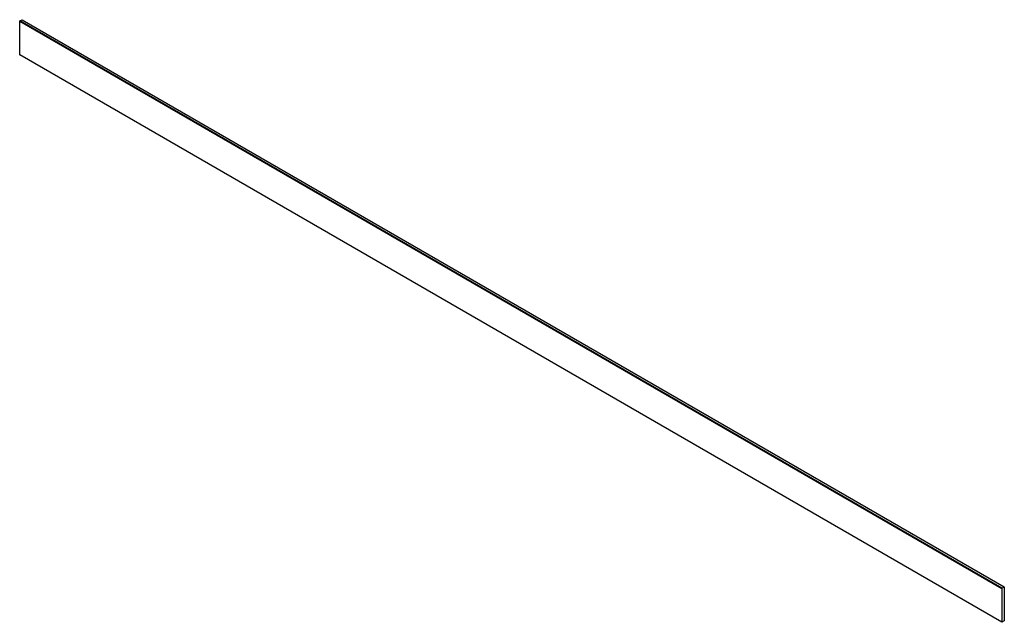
# Model space of a CAD drawing. Header units: millimetres. Extents: x 210 to 1628, y 849 to 1716.
import ezdxf

# ---------------------------------------------------------------- set-up
doc = ezdxf.new("R2010")
doc.units = ezdxf.units.MM
doc.header["$LTSCALE"] = 166.818106
doc.layers.get('0').update_dxf_attribs({"linetype": 'CONTINUOUS'})

msp = doc.modelspace()

# ---------------------------------------------------------------- linework, layer by layer
at = {"color": 7}
for p, q in [((210.1, 1714.5), (213.3, 1716.3)), ((213.3, 1716.3), (1627.5, 899.9)), ((209.9, 1665.6), (209.9, 1714.2)), ((209.9, 1714.2), (1624.1, 897.7)), ((1624.3, 898), (210.1, 1714.5)), ((1624.1, 849.1), (209.9, 1665.6)), ((1624.1, 897.7), (1624.1, 849.1)), ((1624.3, 898), (1627.5, 899.9)), ((1627.7, 899.8), (1627.7, 851.2)), ((1627.5, 850.9), (1624.3, 849))]:
    msp.add_line(p, q, dxfattribs=at)
for points in [[(209.9, 1714.2), (209.9, 1714.3), (210, 1714.4), (210.1, 1714.5)], [(210.1, 1665.5), (210, 1665.5), (209.9, 1665.5), (209.9, 1665.6)], [(1624.3, 898), (1624.2, 898), (1624.2, 897.8), (1624.1, 897.7)], [(1627.7, 899.8), (1627.7, 899.9), (1627.6, 899.9), (1627.5, 899.9)], [(1627.5, 850.9), (1627.6, 851), (1627.7, 851.1), (1627.7, 851.2)], [(1624.1, 849.1), (1624.2, 849.1), (1624.2, 849), (1624.3, 849)]]:
    msp.add_lwpolyline(points, dxfattribs=at)

doc.saveas('drawing.dxf')
